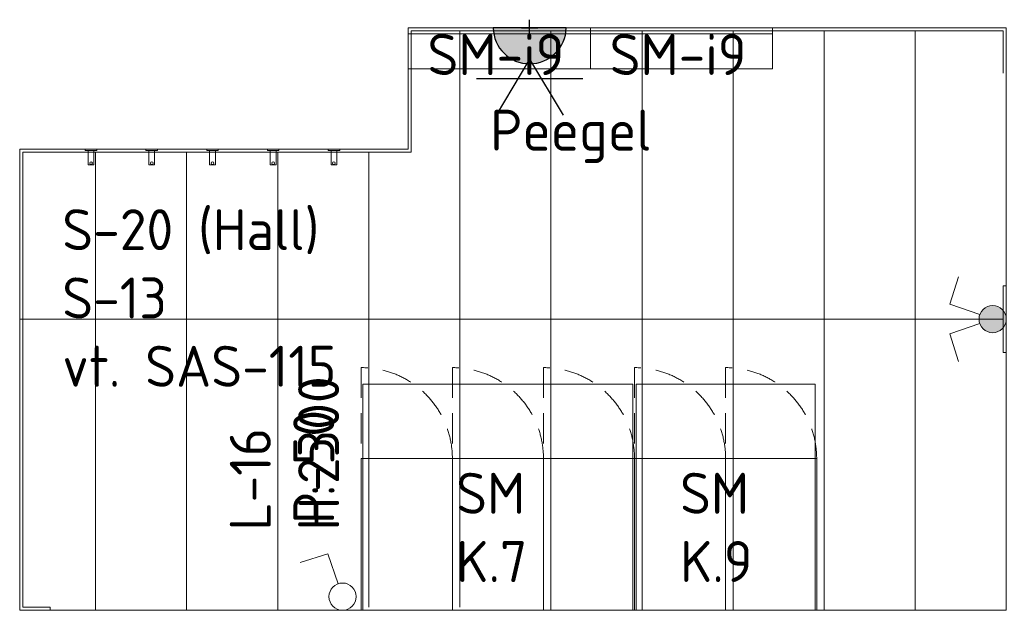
# Model space of a CAD drawing. Header units: millimetres. Extents: x 130528 to 177851, y 51760 to 113805.
# Tile 3 of 88: x 133100 to 136343, y 55010 to 56957. Entities that reach past the tile are written whole.
import ezdxf

# ---------------------------------------------------------------- set-up
doc = ezdxf.new("R2010")
doc.units = ezdxf.units.MM
doc.linetypes.add('Hidden 100.00_ 50.00', pattern=[150, 100, -50])
doc.layers.get('0').update_dxf_attribs({"true_color": 0x000000})
doc.layers.add('_SA-ELEKTER_pistikupesad', color=7, linetype='Continuous', true_color=0x9900cc)
for name, color, linetype, lineweight, true_color in [('_SA-LAGI', 7, 'Continuous', 9, 0x5b5b5b), ('_SA-LAGI_tekst', 7, 'Continuous', 0, 0x7f4f3f), ('_SA-PORAND', 7, 'Continuous', 9, 0x5b5b5b), ('_SA-PORAND_hatch', 254, 'Continuous', 9, 0xbebebe), ('_SA-PORAND_tekst', 7, 'Continuous', 9, 0x5b5b5b), ('_SA-SANTEHN', 7, 'Continuous', 0, 0x4c5f99), ('_SA-SEIN_tekst', 250, 'Continuous', 0, 0x333333), ('_SA-SISUSTUS_kohtkindel', 7, 'Continuous', 15, 0x7f4f3f), ('_SA-SISUSTUS_lahtine', 7, 'Continuous', 18, 0x7f4f3f), ('_SA-SISUSTUS_tekst', 7, 'Continuous', 0, 0x7f4f3f), ('_SA-VALGUSTUS_lulitid', 240, 'Continuous', 9, 0xff003f)]:
    doc.layers.add(name, color=color, linetype=linetype, lineweight=lineweight, true_color=true_color)
doc.styles.add('DIN Pro Medium-Medium', font='txt')

# ---------------------------------------------------------------- blocks, each defined once
blk = doc.blocks.new('_SA Lyliti x1')
at = {"color": 0, "linetype": 'ByBlock', "lineweight": -2}
for p, q in [((-32.5, 94.3), (-93.1, 74.9)), ((-9.8, 28.4), (-32.5, 94.3))]:
    blk.add_line(p, q, dxfattribs=at)
blk.add_circle((0, 0), 30, dxfattribs=at)
blk = doc.blocks.new('_SA Lyliti(syvistatud) x2')
at = {"linetype": 'ByBlock', "lineweight": -2}
blk.add_hatch(color=0, dxfattribs=at).paths.add_polyline_path([(75, 0), (75, 1.7), (75, 3.3), (74.9, 5), (74.7, 6.7), (74.5, 8.5), (74.3, 10.2), (74.1, 11.9), (73.8, 13.7), (73.4, 15.4), (73, 17.1), (72.6, 18.9), (72.1, 20.6), (71.6, 22.4), (71, 24.1), (70.4, 25.9), (69.8, 27.6), (69, 29.3), (68.3, 31.1), (67.5, 32.8), (66.6, 34.5), (65.7, 36.1), (64.8, 37.8), (63.8, 39.4), (62.8, 41.1), (61.7, 42.7), (60.6, 44.2), (59.4, 45.8), (58.2, 47.3), (57, 48.8), (55.7, 50.2), (54.4, 51.7), (53.1, 53.1), (51.7, 54.4), (50.2, 55.7), (48.8, 57), (47.3, 58.2), (45.8, 59.4), (44.2, 60.6), (42.7, 61.7), (41.1, 62.8), (39.4, 63.8), (37.8, 64.8), (36.1, 65.7), (34.5, 66.6), (32.8, 67.5), (31.1, 68.3), (29.3, 69), (27.6, 69.8), (25.9, 70.4), (24.1, 71), (22.4, 71.6), (20.6, 72.1), (18.9, 72.6), (17.1, 73), (15.4, 73.4), (13.7, 73.8), (11.9, 74.1), (10.2, 74.3), (8.5, 74.5), (6.7, 74.7), (5, 74.9), (3.3, 75), (1.7, 75), (0, 75), (-1.7, 75), (-3.3, 75), (-5, 74.9), (-6.7, 74.7), (-8.5, 74.5), (-10.2, 74.3), (-11.9, 74.1), (-13.7, 73.8), (-15.4, 73.4), (-17.1, 73), (-18.9, 72.6), (-20.6, 72.1), (-22.4, 71.6), (-24.1, 71), (-25.9, 70.4), (-27.6, 69.8), (-29.3, 69), (-31.1, 68.3), (-32.8, 67.5), (-34.5, 66.6), (-36.1, 65.7), (-37.8, 64.8), (-39.4, 63.8), (-41.1, 62.8), (-42.7, 61.7), (-44.2, 60.6), (-45.8, 59.4), (-47.3, 58.2), (-48.8, 57), (-50.2, 55.7), (-51.7, 54.4), (-53.1, 53.1), (-54.4, 51.7), (-55.7, 50.2), (-57, 48.8), (-58.2, 47.3), (-59.4, 45.8), (-60.6, 44.2), (-61.7, 42.7), (-62.8, 41.1), (-63.8, 39.4), (-64.8, 37.8), (-65.7, 36.1), (-66.6, 34.5), (-67.5, 32.8), (-68.3, 31.1), (-69, 29.3), (-69.8, 27.6), (-70.4, 25.9), (-71, 24.1), (-71.6, 22.4), (-72.1, 20.6), (-72.6, 18.9), (-73, 17.1), (-73.4, 15.4), (-73.8, 13.7), (-74.1, 11.9), (-74.3, 10.2), (-74.5, 8.5), (-74.7, 6.7), (-74.9, 5), (-75, 3.3), (-75, 1.7), (-75, 0), (-75, -1.7), (-75, -3.3), (-74.9, -5), (-74.7, -6.7), (-74.5, -8.5), (-74.3, -10.2), (-74.1, -11.9), (-73.8, -13.7), (-73.4, -15.4), (-73, -17.1), (-72.6, -18.9), (-72.1, -20.6), (-71.6, -22.4), (-71, -24.1), (-70.4, -25.9), (-69.8, -27.6), (-69, -29.3), (-68.3, -31.1), (-67.5, -32.8), (-66.6, -34.5), (-65.7, -36.1), (-64.8, -37.8), (-63.8, -39.4), (-62.8, -41.1), (-61.7, -42.7), (-60.6, -44.2), (-59.4, -45.8), (-58.2, -47.3), (-57, -48.8), (-55.7, -50.2), (-54.4, -51.7), (-53.1, -53.1), (-51.7, -54.4), (-50.2, -55.7), (-48.8, -57), (-47.3, -58.2), (-45.8, -59.4), (-44.2, -60.6), (-42.7, -61.7), (-41.1, -62.8), (-39.4, -63.8), (-37.8, -64.8), (-36.1, -65.7), (-34.5, -66.6), (-32.8, -67.5), (-31.1, -68.3), (-29.3, -69), (-27.6, -69.8), (-25.9, -70.4), (-24.1, -71), (-22.4, -71.6), (-20.6, -72.1), (-18.9, -72.6), (-17.1, -73), (-15.4, -73.4), (-13.7, -73.8), (-11.9, -74.1), (-10.2, -74.3), (-8.5, -74.5), (-6.7, -74.7), (-5, -74.9), (-3.3, -75), (-1.7, -75), (0, -75), (1.7, -75), (3.3, -75), (5, -74.9), (6.7, -74.7), (8.5, -74.5), (10.2, -74.3), (11.9, -74.1), (13.7, -73.8), (15.4, -73.4), (17.1, -73), (18.9, -72.6), (20.6, -72.1), (22.4, -71.6), (24.1, -71), (25.9, -70.4), (27.6, -69.8), (29.3, -69), (31.1, -68.3), (32.8, -67.5), (34.5, -66.6), (36.1, -65.7), (37.8, -64.8), (39.4, -63.8), (41.1, -62.8), (42.7, -61.7), (44.2, -60.6), (45.8, -59.4), (47.3, -58.2), (48.8, -57), (50.2, -55.7), (51.7, -54.4), (53.1, -53.1), (54.4, -51.7), (55.7, -50.2), (57, -48.8), (58.2, -47.3), (59.4, -45.8), (60.6, -44.2), (61.7, -42.7), (62.8, -41.1), (63.8, -39.4), (64.8, -37.8), (65.7, -36.1), (66.6, -34.5), (67.5, -32.8), (68.3, -31.1), (69, -29.3), (69.8, -27.6), (70.4, -25.9), (71, -24.1), (71.6, -22.4), (72.1, -20.6), (72.6, -18.9), (73, -17.1), (73.4, -15.4), (73.8, -13.7), (74.1, -11.9), (74.3, -10.2), (74.5, -8.5), (74.7, -6.7), (74.9, -5), (75, -3.3), (75, -1.7)], flags=0)
at = {"color": 0, "linetype": 'ByBlock', "lineweight": -2}
for p, q in [((-81.1, 235.7), (-232.6, 187.2)), ((-24.4, 70.9), (-81.1, 235.7)), ((24.4, 70.9), (81.1, 235.7)), ((81.1, 235.7), (232.6, 187.2))]:
    blk.add_line(p, q, dxfattribs=at)
blk.add_circle((0, 0), 75, dxfattribs=at)
blk = doc.blocks.new('SM-i9')
at = {"color": 0, "linetype": 'ByBlock', "lineweight": -2}
for points in [[(-300, 0), (300, 0), (300, -20), (-300, -20)], [(-300, -135), (300, -135), (300, 0), (-300, 0)]]:
    blk.add_lwpolyline(points, close=True, dxfattribs=at)
at = {"color": 0, "linetype": 'ByBlock', "lineweight": -2, "insert": (-11.2, -20.6), "char_height": 135, "width": 1240.295, "attachment_point": 2, "style": 'DIN Pro Medium-Medium'}
blk.add_mtext('SM-i9', dxfattribs=at)
blk = doc.blocks.new('nagipealt')
at = {"color": 0, "linetype": 'ByBlock', "lineweight": -2}
for points in [[(-4, -9.5), (-52, -9.5), (-52, 9.5), (-4, 9.5)], [(-4, -19), (0, -19), (0, 19), (-4, 19)]]:
    blk.add_lwpolyline(points, close=True, dxfattribs=at)
blk.add_circle((-46, 0), 4.5, dxfattribs=at)
blk = doc.blocks.new('SM-K.9')
at = {"color": 0, "linetype": 'Hidden 100.00_ 50.00', "lineweight": -2}
for p, q in [((-300, 55), (-300, -245)), ((0, 55), (0, -245))]:
    blk.add_line(p, q, dxfattribs=at)
at = {"color": 0, "lineweight": -2}
for points in [[(-295, -745), (295, -745), (295, 0), (-295, 0)], [(-300, -245), (-300, -745), (0, -745), (0, -245)], [(0, -245), (0, -745), (300, -745), (300, -245)]]:
    blk.add_lwpolyline(points, close=True, dxfattribs=at)
at = {"color": 0, "linetype": 'Hidden 100.00_ 50.00', "lineweight": -2}
for centre in [(-300, -245), (0, -245)]:
    blk.add_arc(centre, 300, 0, 90, dxfattribs=at)
at = {"color": 0, "linetype": 'ByBlock', "lineweight": -2, "insert": (-150.1, -291.6), "char_height": 135, "width": 804.098, "attachment_point": 1, "style": 'DIN Pro Medium-Medium'}
blk.add_mtext('{\\fDIN Pro;SM}\\P{\\fDIN Pro;K.9}\\P', dxfattribs=at)
blk = doc.blocks.new('SM-K.7')
at = {"color": 0, "linetype": 'Hidden 100.00_ 50.00', "lineweight": -2}
for p, q in [((-449.7, 55), (-449.7, -245)), ((-149.7, 55), (-149.7, -245)), ((150.3, 55), (150.3, -245))]:
    blk.add_line(p, q, dxfattribs=at)
at = {"color": 0, "lineweight": -2}
for points in [[(-445, -745), (445, -745), (445, 0), (-445, 0)], [(-449.7, -245), (-449.7, -745), (-149.7, -745), (-149.7, -245)], [(-149.7, -245), (-149.7, -745), (150.3, -745), (150.3, -245)], [(150.3, -245), (150.3, -745), (450.3, -745), (450.3, -245)]]:
    blk.add_lwpolyline(points, close=True, dxfattribs=at)
at = {"color": 0, "linetype": 'Hidden 100.00_ 50.00', "lineweight": -2}
for centre in [(-449.7, -245), (-149.7, -245), (150.3, -245)]:
    blk.add_arc(centre, 300, 0, 90, dxfattribs=at)
at = {"color": 0, "linetype": 'ByBlock', "lineweight": -2, "insert": (-137.2, -291.6), "char_height": 135, "width": 807.049, "attachment_point": 1, "style": 'DIN Pro Medium-Medium'}
blk.add_mtext('{\\fDIN Pro;SM}\\P{\\fDIN Pro;K.7}\\P', dxfattribs=at)
blk = doc.blocks.new('_SA pistik(syvistatud) x2')
at = {"linetype": 'ByBlock', "lineweight": -2}
blk.add_hatch(color=0, dxfattribs=at).paths.add_polyline_path([(-80.1, 0), (80.1, 0), (80.1, 1.8), (80, 3.5), (79.9, 5.3), (79.7, 7.1), (79.5, 9), (79.3, 10.8), (79, 12.6), (78.6, 14.5), (78.2, 16.3), (77.8, 18.2), (77.3, 20), (76.8, 21.9), (76.2, 23.7), (75.6, 25.5), (74.9, 27.4), (74.2, 29.2), (73.4, 31), (72.6, 32.8), (71.8, 34.6), (70.8, 36.4), (69.9, 38.2), (68.9, 39.9), (67.8, 41.7), (66.7, 43.4), (65.6, 45), (64.4, 46.7), (63.1, 48.3), (61.8, 49.9), (60.5, 51.5), (59.1, 53), (57.7, 54.5), (56.3, 56), (54.8, 57.4), (53.3, 58.8), (51.7, 60.1), (50.2, 61.4), (48.5, 62.7), (46.9, 63.9), (45.2, 65.1), (43.5, 66.2), (41.8, 67.3), (40.1, 68.3), (38.3, 69.3), (36.5, 70.3), (34.7, 71.2), (32.9, 72), (31.1, 72.8), (29.3, 73.5), (27.4, 74.2), (25.6, 74.9), (23.7, 75.5), (21.9, 76), (20, 76.5), (18.2, 77), (16.3, 77.4), (14.5, 77.8), (12.6, 78.1), (10.8, 78.4), (9, 78.6), (7.2, 78.8), (5.3, 78.9), (3.5, 79), (1.8, 79.1), (0, 79.1), (-1.8, 79.1), (-3.5, 79), (-5.3, 78.9), (-7.2, 78.8), (-9, 78.6), (-10.8, 78.4), (-12.6, 78.1), (-14.5, 77.8), (-16.3, 77.4), (-18.2, 77), (-20, 76.5), (-21.9, 76), (-23.7, 75.5), (-25.6, 74.9), (-27.4, 74.2), (-29.3, 73.5), (-31.1, 72.8), (-32.9, 72), (-34.7, 71.2), (-36.5, 70.3), (-38.3, 69.3), (-40.1, 68.3), (-41.8, 67.3), (-43.5, 66.2), (-45.2, 65.1), (-46.9, 63.9), (-48.5, 62.7), (-50.2, 61.4), (-51.7, 60.1), (-53.3, 58.8), (-54.8, 57.4), (-56.3, 56), (-57.7, 54.5), (-59.1, 53), (-60.5, 51.5), (-61.8, 49.9), (-63.1, 48.3), (-64.4, 46.7), (-65.6, 45), (-66.7, 43.4), (-67.8, 41.7), (-68.9, 39.9), (-69.9, 38.2), (-70.8, 36.4), (-71.8, 34.6), (-72.6, 32.8), (-73.4, 31), (-74.2, 29.2), (-74.9, 27.4), (-75.6, 25.5), (-76.2, 23.7), (-76.8, 21.9), (-77.3, 20), (-77.8, 18.2), (-78.2, 16.3), (-78.6, 14.5), (-79, 12.6), (-79.3, 10.8), (-79.5, 9), (-79.7, 7.1), (-79.9, 5.3), (-80, 3.5), (-80.1, 1.8)], flags=0)
at = {"color": 0, "linetype": 'ByBlock', "lineweight": -2}
for p, q in [((0.1, 68.7), (-73.6, 192.2)), ((0.1, 68.7), (73.8, 192.2)), ((116.7, 111.4), (-116.5, 111.4)), ((0.1, 17.9), (0.1, -17.9)), ((17.9, 0), (-17.8, 0))]:
    blk.add_line(p, q, dxfattribs=at)
blk.add_lwpolyline([(-80.1, 0), (80.1, 0, 0.986995)], format="xyb", close=True, dxfattribs=at)

msp = doc.modelspace()

# ---------------------------------------------------------------- linework, layer by layer
at = {"layer": '_SA-LAGI'}
msp.add_lwpolyline([(133100, 56530), (133100, 55010), (136350, 55010), (136350, 56930), (134380, 56930), (134380, 56530)], close=True, dxfattribs=at)
at = {"layer": '_SA-PORAND'}
msp.add_lwpolyline([(136350, 56930), (136350, 55010), (133100, 55010), (133100, 56530), (134380, 56530), (134380, 56930)], close=True, dxfattribs=at)
at = {"layer": '_SA-PORAND_hatch'}
for points in [[(133200, 55010), (133200, 55020), (133110, 55020), (133110, 56520), (134390, 56520), (134390, 56920), (136340, 56920), (136340, 56780)], [(134250, 56520), (134250, 55970), (134550, 55970), (134550, 56920)], [(134550, 56920), (134550, 55970), (134850, 55970), (134850, 56920)], [(134850, 56920), (134850, 55970), (135150, 55970), (135150, 56920)], [(135150, 56920), (135150, 55970), (135450, 55970), (135450, 56920)], [(135450, 56920), (135450, 55970), (135750, 55970), (135750, 56920)], [(135750, 56920), (135750, 55970), (136050, 55970), (136050, 56920)], [(136050, 56920), (136050, 55970), (136340, 55970)], [(133100, 55970), (133350, 55970), (133350, 56520)], [(133350, 56520), (133350, 55970), (133650, 55970), (133650, 56520)], [(133650, 56520), (133650, 55970), (133950, 55970), (133950, 56520)], [(133950, 56520), (133950, 55970), (134250, 55970), (134250, 56520)], [(136350, 56080), (136340, 56080), (136340, 55860), (136350, 55860)], [(133350, 55010), (133350, 55970), (133100, 55970)], [(133650, 55010), (133650, 55970), (133350, 55970), (133350, 55010)], [(133950, 55010), (133950, 55970), (133650, 55970), (133650, 55010)], [(134250, 55020), (134250, 55970), (133950, 55970), (133950, 55010)], [(134550, 55020), (134550, 55970), (134250, 55970), (134250, 55020)], [(134850, 55010), (134850, 55970), (134550, 55970), (134550, 55020)], [(135150, 55010), (135150, 55970), (134850, 55970), (134850, 55010)], [(135450, 55010), (135450, 55970), (135150, 55970), (135150, 55010)], [(135750, 55010), (135750, 55970), (135450, 55970), (135450, 55010)], [(136050, 55010), (136050, 55970), (135750, 55970), (135750, 55010)], [(136340, 55970), (136050, 55970), (136050, 55010)]]:
    msp.add_lwpolyline(points, dxfattribs=at)

# ---------------------------------------------------------------- block references
at = {"layer": '_SA-ELEKTER_pistikupesad', "xscale": 1.499999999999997, "yscale": 1.499999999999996, "zscale": 1.5, "rotation": 180.0292593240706}
msp.add_blockref('_SA pistik(syvistatud) x2', (134779.9, 56929.9), dxfattribs=at)
at = {"layer": '_SA-SANTEHN', "xscale": -1, "rotation": 270.0000000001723}
for p in [(133335, 56530), (133535, 56530), (133735, 56530), (133935, 56530), (134135, 56530)]:
    msp.add_blockref('nagipealt', p, dxfattribs=at)
at = {"layer": '_SA-SISUSTUS_kohtkindel', "rotation": 359.9999999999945}
for p in [(134680, 56930), (135280, 56930)]:
    msp.add_blockref('SM-i9', p, dxfattribs=at)
at = {"layer": '_SA-SISUSTUS_lahtine', "rotation": 359.9999999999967}
msp.add_blockref('SM-K.7', (134675, 55755), dxfattribs=at)
at = {"layer": '_SA-SISUSTUS_lahtine'}
msp.add_blockref('SM-K.9', (135425.3, 55755), dxfattribs=at)
at = {"layer": '_SA-VALGUSTUS_lulitid'}
for name, p, xscale, yscale, zscale, rotation in [('_SA Lyliti(syvistatud) x2', (136305, 55970), 0.5999999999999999, 0.5999999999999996, 0.6000000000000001, 89.99999999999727), ('_SA Lyliti x1', (134163.7, 55055), 1.499501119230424, 1.499501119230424, 1.499501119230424, 6.628275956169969e-12)]:
    msp.add_blockref(name, p, dxfattribs=dict(at, xscale=xscale, yscale=yscale, zscale=zscale, rotation=rotation))

# ---------------------------------------------------------------- texts
at = {"layer": '_SA-LAGI_tekst', "insert": (133792.1, 55273), "char_height": 135, "width": 1426.721, "attachment_point": 1, "rotation": 90, "style": 'DIN Pro Medium-Medium'}
msp.add_mtext('{\\fDIN Pro;L-16}\\P{\\fDIN Pro;H:2300}\\P', dxfattribs=at)
at = {"layer": '_SA-PORAND_tekst', "insert": (134001.3, 55294.8), "char_height": 135, "width": 1047.541, "attachment_point": 1, "rotation": 90, "style": 'DIN Pro Medium-Medium'}
msp.add_mtext('P-50', dxfattribs=at)
at = {"layer": '_SA-SEIN_tekst', "insert": (133240.2, 56332.1), "char_height": 135, "width": 2198.361, "attachment_point": 1, "style": 'DIN Pro Medium-Medium'}
msp.add_mtext('{\\fDIN Pro;S-20 (Hall)}\\P{\\fDIN Pro;S-13 }\\P{\\fDIN Pro;vt. SAS-115}\\P', dxfattribs=at)
at = {"layer": '_SA-SISUSTUS_tekst', "insert": (134650, 56660), "char_height": 135, "width": 1403.115, "attachment_point": 1, "style": 'DIN Pro Medium-Medium'}
msp.add_mtext('{\\fDIN Pro;Peegel}', dxfattribs=at)

doc.saveas('drawing.dxf')
